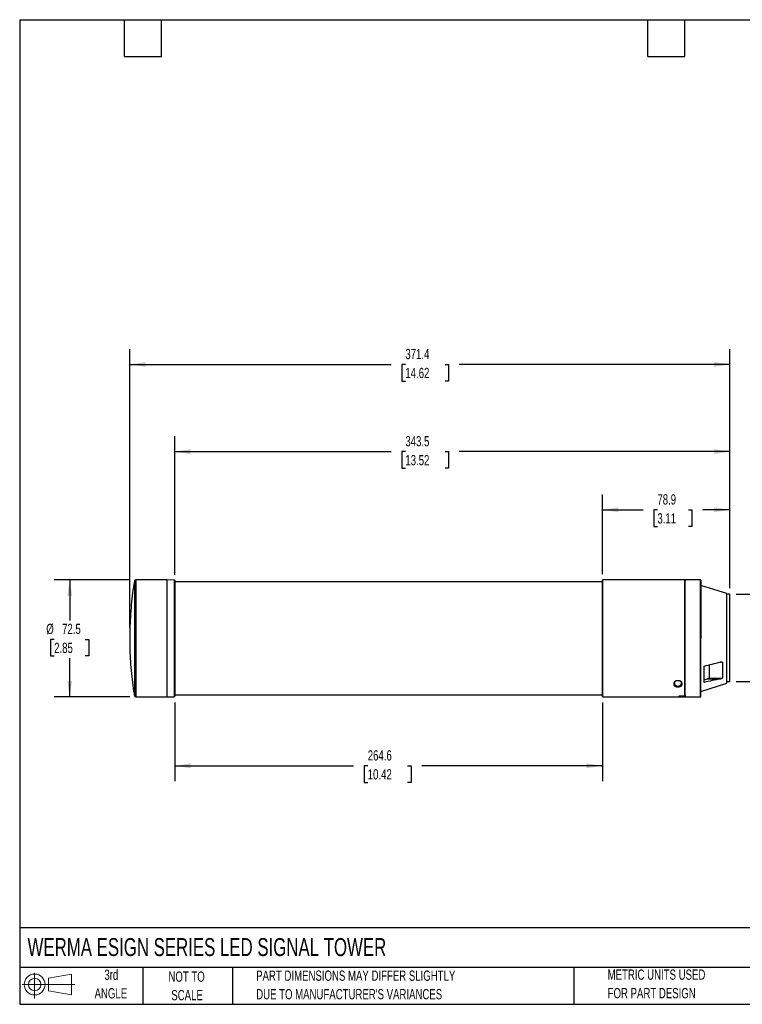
# Model space of a CAD drawing. Header units: millimetres. Extents: x 19 to 819, y 19 to 629.
# Tile 1 of 2: x 19 to 466, y 19 to 629. Entities that reach past the tile are written whole.
import ezdxf

# ---------------------------------------------------------------- set-up
doc = ezdxf.new("R2010")
doc.units = ezdxf.units.MM
doc.header["$LTSCALE"] = 3
doc.layers.add('DIMENSIONS', color=140, linetype='Continuous', lineweight=25)
doc.layers.add('TEXT', color=140, linetype='Continuous', lineweight=25)
doc.layers.add('SLD-DEFPOINTS', color=7, linetype='Continuous')
doc.styles.add('SLDTEXTSTYLE0', font='TXT', dxfattribs={"width": 0.7})
doc.dimstyles.new('SLDDIMSTYLE0', dxfattribs={"dimtxt": 6.474023, "dimasz": 9.906, "dimexe": 0, "dimexo": 0.0625, "dimgap": 1.618506, "dimtad": 0, "dimtih": 1, "dimtoh": 1, "dimrnd": 1e-09, "dimzin": 12, "dimdsep": 46, "dimtxsty": 'SLDTEXTSTYLE0', "dimsah": 1, "dimcen": 0.09, "dimadec": 0, "dimazin": 3, "dimtfac": 1, "dimtofl": 0, "dimtmove": 0, "dimatfit": 3, "dimfxl": 0, "dimfrac": 2, "dimtolj": 1, "dimtzin": 12, "dimarcsym": 0})
doc.dimstyles.new('SLDDIMSTYLE1', dxfattribs={"dimtxt": 6.474023, "dimasz": 9.906, "dimexe": 0, "dimexo": 0.0625, "dimgap": 1.618506, "dimtad": 0, "dimtih": 1, "dimtoh": 1, "dimrnd": 1e-09, "dimzin": 4, "dimdsep": 46, "dimtxsty": 'SLDTEXTSTYLE0', "dimsah": 1, "dimcen": 0.09, "dimadec": 0, "dimazin": 1, "dimtfac": 1, "dimtmove": 0, "dimatfit": 0, "dimfxl": 0, "dimfrac": 2, "dimtolj": 1, "dimtzin": 12, "dimarcsym": 0})

# ---------------------------------------------------------------- blocks, each defined once
blk = doc.blocks.new('Block11')
at = {"color": 7, "linetype": 'Continuous', "lineweight": 18}
for p, q in [((7.77, 15.93), (7.77, 0)), ((16.44, 12.5), (30.53, 15.1)), ((16.44, 4.79), (16.44, 12.5)), ((30.53, 15.1), (30.53, 2.19)), ((0, 8.65), (32.62, 8.65)), ((16.44, 4.79), (30.53, 2.19))]:
    blk.add_line(p, q, dxfattribs=at)
for radius in [6.45, 3.86]:
    blk.add_circle((7.77, 8.65), radius, dxfattribs=at)
blk = doc.blocks.new('Block12')
at = {"layer": 'SLD-DEFPOINTS'}
blk.add_blockref('Block11', (0, 0), dxfattribs=at)
blk = doc.blocks.new('_D')
at = {"layer": 'DIMENSIONS'}
for p, q in [((87.15, 281.84), (40.46, 281.84)), ((49.98, 281.84), (49.98, 256.74)), ((40.36, 245.01), (38.19, 245.01)), ((38.19, 245.01), (38.19, 234.72)), ((59.6, 245.01), (61.78, 245.01)), ((61.78, 245.01), (61.78, 234.72)), ((38.19, 234.72), (40.36, 234.72)), ((49.98, 209.34), (49.98, 233.27)), ((61.78, 234.72), (59.6, 234.72)), ((87.15, 209.34), (40.46, 209.34))]:
    blk.add_line(p, q, dxfattribs=at)
for points in [[(49.98, 281.84), (48.46, 271.94), (51.51, 271.94)], [(49.98, 209.34), (51.51, 219.25), (48.46, 219.25)]]:
    blk.add_solid(points, dxfattribs=at)
at = {"layer": 'DIMENSIONS', "char_height": 6.35, "attachment_point": 1, "style": 'SLDTEXTSTYLE0'}
for s, insert in [('%%c', (35.48, 254.64)), ('72.5', (45.25, 254.64)), ('2.85', (40.36, 242.9))]:
    blk.add_mtext(s, dxfattribs=dict(at, insert=insert))
blk = doc.blocks.new('_D_1')
at = {"layer": 'DIMENSIONS'}
for p, q in [((492.58, 272.95), (492.58, 292)), ((462.31, 272.95), (502.1, 272.95)), ((482.96, 247.54), (480.79, 247.54)), ((480.79, 247.54), (480.79, 237.25)), ((502.2, 247.54), (504.37, 247.54)), ((504.37, 247.54), (504.37, 237.25)), ((480.79, 237.25), (482.96, 237.25)), ((504.37, 237.25), (502.2, 237.25)), ((462.31, 218.95), (502.1, 218.95)), ((492.58, 218.95), (492.58, 199.9))]:
    blk.add_line(p, q, dxfattribs=at)
for points in [[(492.58, 272.95), (494.1, 282.85), (491.05, 282.85)], [(492.58, 218.95), (491.05, 209.04), (494.1, 209.04)]]:
    blk.add_solid(points, dxfattribs=at)
at = {"layer": 'DIMENSIONS', "char_height": 6.35, "attachment_point": 1, "style": 'SLDTEXTSTYLE0'}
for s, insert in [('%%c', (478.07, 257.17)), ('54.0', (487.85, 257.17)), ('2.13', (482.96, 245.44))]:
    blk.add_mtext(s, dxfattribs=dict(at, insert=insert))
blk = doc.blocks.new('_D_2')
at = {"layer": 'DIMENSIONS'}
for p, q in [((379.6, 285.35), (379.6, 334.73)), ((458.5, 276.76), (458.5, 334.73)), ((379.6, 325.21), (404.8, 325.21)), ((413.57, 325.21), (411.4, 325.21)), ((411.4, 325.21), (411.4, 314.92)), ((432.81, 325.21), (434.99, 325.21)), ((434.99, 325.21), (434.99, 314.92)), ((458.5, 325.21), (441.58, 325.21)), ((411.4, 314.92), (413.57, 314.92)), ((434.99, 314.92), (432.81, 314.92))]:
    blk.add_line(p, q, dxfattribs=at)
for points in [[(379.6, 325.21), (389.51, 323.68), (389.51, 326.73)], [(458.5, 325.21), (448.6, 326.73), (448.6, 323.68)]]:
    blk.add_solid(points, dxfattribs=at)
at = {"layer": 'DIMENSIONS', "char_height": 6.35, "attachment_point": 1, "style": 'SLDTEXTSTYLE0'}
for s, insert in [('78.9', (413.57, 334.84)), ('3.11', (413.57, 323.1))]:
    blk.add_mtext(s, dxfattribs=dict(at, insert=insert))
blk = doc.blocks.new('_D_3')
at = {"layer": 'DIMENSIONS'}
for p, q in [((115, 285), (115, 370.73)), ((458.5, 276.76), (458.5, 370.73)), ((115, 361.21), (248.87, 361.21)), ((257.64, 361.21), (255.46, 361.21)), ((255.46, 361.21), (255.46, 350.92)), ((282.26, 361.21), (284.43, 361.21)), ((284.43, 361.21), (284.43, 350.92)), ((458.5, 361.21), (291.03, 361.21)), ((255.46, 350.92), (257.64, 350.92)), ((284.43, 350.92), (282.26, 350.92))]:
    blk.add_line(p, q, dxfattribs=at)
for points in [[(115, 361.21), (124.91, 359.68), (124.91, 362.73)], [(458.5, 361.21), (448.6, 362.73), (448.6, 359.68)]]:
    blk.add_solid(points, dxfattribs=at)
at = {"layer": 'DIMENSIONS', "char_height": 6.35, "attachment_point": 1, "style": 'SLDTEXTSTYLE0'}
for s, insert in [('343.5', (257.64, 370.84)), ('13.52', (257.64, 359.1))]:
    blk.add_mtext(s, dxfattribs=dict(at, insert=insert))
blk = doc.blocks.new('_D_4')
at = {"layer": 'DIMENSIONS'}
for p, q in [((87.12, 252.09), (87.12, 424.73)), ((458.5, 276.76), (458.5, 424.73)), ((87.12, 415.21), (248.87, 415.21)), ((257.64, 415.21), (255.46, 415.21)), ((255.46, 415.21), (255.46, 404.92)), ((282.26, 415.21), (284.43, 415.21)), ((284.43, 415.21), (284.43, 404.92)), ((458.5, 415.21), (291.03, 415.21)), ((255.46, 404.92), (257.64, 404.92)), ((284.43, 404.92), (282.26, 404.92))]:
    blk.add_line(p, q, dxfattribs=at)
for points in [[(87.12, 415.21), (97.03, 413.68), (97.03, 416.73)], [(458.5, 415.21), (448.6, 416.73), (448.6, 413.68)]]:
    blk.add_solid(points, dxfattribs=at)
at = {"layer": 'DIMENSIONS', "char_height": 6.35, "attachment_point": 1, "style": 'SLDTEXTSTYLE0'}
for s, insert in [('371.4', (257.64, 424.84)), ('14.62', (257.64, 413.1))]:
    blk.add_mtext(s, dxfattribs=dict(at, insert=insert))
blk = doc.blocks.new('_D_5')
at = {"layer": 'DIMENSIONS'}
for p, q in [((115, 206), (115, 157.19)), ((379.6, 205.83), (379.6, 157.19)), ((115, 166.71), (225.6, 166.71)), ((234.37, 166.71), (232.2, 166.71)), ((232.2, 166.71), (232.2, 156.42)), ((258.99, 166.71), (261.17, 166.71)), ((261.17, 166.71), (261.17, 156.42)), ((379.6, 166.71), (267.76, 166.71)), ((232.2, 156.42), (234.37, 156.42)), ((261.17, 156.42), (258.99, 156.42))]:
    blk.add_line(p, q, dxfattribs=at)
for points in [[(115, 166.71), (124.91, 165.19), (124.91, 168.24)], [(379.6, 166.71), (369.7, 168.24), (369.7, 165.19)]]:
    blk.add_solid(points, dxfattribs=at)
at = {"layer": 'DIMENSIONS', "char_height": 6.35, "attachment_point": 1, "style": 'SLDTEXTSTYLE0'}
for s, insert in [('264.6', (234.37, 176.35)), ('10.42', (234.37, 164.61))]:
    blk.add_mtext(s, dxfattribs=dict(at, insert=insert))

msp = doc.modelspace()

# ---------------------------------------------------------------- linework, layer by layer
for p, q in [((89.972, 281.003), (89.972, 215.081)), ((110.003, 281.842), (90.959, 281.842)), ((90.959, 281.842), (90.959, 209.342)), ((114.714, 281.678), (110.003, 281.842)), ((110.003, 281.842), (110.003, 245.592)), ((114.714, 281.678), (114.714, 209.507)), ((115.003, 281.378), (115.003, 209.807)), ((379.603, 280.592), (115.003, 280.592)), ((430.603, 281.842), (379.903, 281.842)), ((379.903, 209.342), (379.903, 281.842)), ((430.603, 210.021), (430.603, 281.842)), ((430.824, 281.438), (430.603, 281.432)), ((430.827, 281.734), (430.823, 281.325)), ((440.203, 281.842), (430.828, 281.842)), ((440.203, 209.342), (440.203, 281.842)), ((456.503, 273.342), (440.503, 278.387)), ((456.503, 245.592), (456.503, 273.342)), ((458.503, 272.946), (456.503, 272.946)), ((458.503, 245.946), (458.503, 272.946)), ((110.003, 245.592), (110.003, 209.342)), ((456.503, 217.842), (456.503, 245.592)), ((458.503, 218.946), (458.503, 245.946)), ((442.503, 218.351), (442.503, 228.491)), ((445.528, 229.136), (445.528, 221.065)), ((453.763, 230.832), (452.287, 230.811)), ((453.763, 230.832), (453.763, 221.079)), ((442.503, 219.901), (444.674, 220.595)), ((444.674, 220.595), (452.544, 220.608)), ((445.528, 221.065), (453.763, 221.079)), ((89.972, 215.081), (89.972, 210.181)), ((424.003, 218.063), (424.303, 218.291)), ((424.003, 218.041), (424.303, 218.269)), ((424.003, 218.041), (424.003, 218.063)), ((424.003, 216.823), (424.003, 218.041)), ((424.303, 217.061), (424.003, 216.823)), ((424.003, 216.779), (424.304, 217.018)), ((424.003, 216.779), (424.003, 216.823)), ((424.303, 217.061), (424.303, 218.269)), ((428.603, 216.779), (428.302, 217.018)), ((428.603, 218.063), (428.303, 218.291)), ((428.603, 218.041), (428.303, 218.269)), ((428.303, 218.269), (428.303, 217.061)), ((428.603, 216.823), (428.303, 217.061)), ((428.603, 218.063), (428.603, 218.041)), ((428.603, 218.041), (428.603, 216.823)), ((428.603, 216.823), (428.603, 216.779)), ((440.503, 212.798), (456.503, 217.842)), ((456.503, 218.946), (458.503, 218.946)), ((90.959, 209.342), (110.003, 209.342)), ((110.003, 209.342), (114.714, 209.507)), ((115.003, 210.592), (379.603, 210.592)), ((379.903, 209.342), (430.603, 209.342)), ((427.103, 210.021), (430.603, 210.021)), ((427.103, 210.021), (427.103, 209.756)), ((427.103, 209.756), (430.603, 209.756)), ((427.103, 209.548), (427.103, 209.756)), ((430.603, 209.548), (427.103, 209.548)), ((430.603, 210.021), (430.603, 209.756)), ((430.603, 209.548), (430.603, 209.756)), ((430.603, 209.752), (430.859, 209.746)), ((430.603, 209.342), (430.603, 209.548)), ((430.828, 210.268), (430.833, 209.91)), ((430.839, 209.342), (440.203, 209.342))]:
    msp.add_line(p, q)
for centre, radius, start, end in [((90.959, 280.842), 1, 90, 170.737441), ((114.703, 281.378), 0.3, 0, 88), ((379.903, 281.542), 0.3, 90, 180), ((440.203, 281.542), 0.3, 0, 90), ((90.959, 210.342), 1, 189.262559, 270), ((114.703, 209.807), 0.3, 272, 0), ((379.903, 209.642), 0.3, 180, 270), ((440.203, 209.642), 0.3, 270, 0)]:
    msp.add_arc(centre, radius, start, end)
for points, knots in [([(89.981, 280.923), (89.881, 280.347), (89.356, 277.346), (88.652, 271.881), (87.872, 264.536), (87.381, 257.164), (87.139, 251.737), (87.139, 248.769), (87.14, 248.265)], [0, 0, 0, 0, 0.0534954, 0.2784912, 0.5035564, 0.7286891, 0.9538883, 1, 1, 1, 1]), ([(379.603, 209.642), (379.603, 209.643), (379.603, 209.645), (379.603, 209.657), (379.603, 209.701), (379.603, 209.846), (379.603, 210.22), (379.603, 210.777), (379.603, 211.79), (379.603, 213.556), (379.603, 216.45), (379.603, 220.07), (379.603, 224.3), (379.603, 228.98), (379.603, 233.927), (379.603, 238.956), (379.603, 243.939), (379.603, 248.904), (379.603, 253.903), (379.603, 258.925), (379.603, 263.804), (379.603, 268.354), (379.603, 272.396), (379.603, 275.785), (379.603, 277.991), (379.603, 279.359), (379.603, 280.176), (379.603, 280.802), (379.603, 281.15), (379.603, 281.334), (379.603, 281.427), (379.603, 281.493), (379.603, 281.535), (379.603, 281.54), (379.603, 281.542)], [0, 0, 0, 0, 0.0047616, 0.0095261, 0.0142945, 0.0363274, 0.0583649, 0.0813855, 0.1044108, 0.1520248, 0.2007675, 0.2500946, 0.2994217, 0.3481643, 0.3957784, 0.4417941, 0.4858381, 0.5286692, 0.5734054, 0.6200005, 0.6680472, 0.7170479, 0.7664408, 0.8156368, 0.8640607, 0.8876391, 0.9112221, 0.9339317, 0.9566459, 0.9653224, 0.9739896, 0.982654, 0.991322, 1, 1, 1, 1]), ([(430.85, 254.87), (430.843, 256.774), (430.84, 258.618), (430.837, 260.85), (430.836, 261.292), (430.835, 262.17), (430.834, 262.606), (430.833, 263.894), (430.832, 264.728), (430.83, 267.156), (430.829, 268.678), (430.827, 270.813), (430.827, 271.502), (430.826, 272.824), (430.826, 273.45), (430.825, 275.229), (430.825, 276.282), (430.824, 277.661), (430.824, 278.087), (430.824, 278.871), (430.824, 279.224), (430.824, 280.164), (430.824, 280.637), (430.824, 281.115), (430.824, 281.235), (430.824, 281.397), (430.824, 281.438), (430.824, 281.438)], [0, 0, 0, 0, 0.125, 0.125, 0.15625, 0.15625, 0.1875, 0.1875, 0.25, 0.25, 0.375, 0.375, 0.4375, 0.4375, 0.5, 0.5, 0.625, 0.625, 0.6875, 0.6875, 0.75, 0.75, 0.875, 0.875, 0.9375, 0.9375, 1, 1, 1, 1]), ([(430.859, 254.975), (430.855, 256.289), (430.844, 259.524), (430.837, 264.418), (430.832, 269.367), (430.83, 273.678), (430.828, 277.165), (430.827, 279.754), (430.827, 281.366), (430.828, 281.621), (430.828, 281.734)], [0, 0, 0, 0, 0.0899633, 0.2215386, 0.3569296, 0.4885054, 0.623897, 0.7554739, 0.8908667, 1, 1, 1, 1]), ([(440.503, 245.592), (440.503, 258.434), (440.503, 270.305), (440.503, 283.147), (440.503, 283.147), (440.503, 270.305), (440.503, 258.434), (440.503, 245.592)], [0, 0, 0, 0, 0.3333333, 0.3333333, 0.6666667, 0.6666667, 1, 1, 1, 1]), ([(430.833, 209.821), (430.832, 209.855), (430.829, 209.932), (430.826, 211.26), (430.825, 213.555), (430.824, 216.764), (430.824, 220.816), (430.824, 225.534), (430.825, 230.866), (430.827, 236.566), (430.83, 242.576), (430.835, 247.675), (430.841, 251.796), (430.847, 253.843), (430.85, 254.87)], [0, 0, 0, 0, 0.0741321, 0.1674907, 0.2582174, 0.3515754, 0.442299, 0.5356536, 0.6263766, 0.7197305, 0.8104543, 0.9038088, 0.9517177, 1, 1, 1, 1]), ([(430.839, 209.391), (430.839, 209.375), (430.835, 209.21), (430.833, 209.873), (430.829, 211.45), (430.828, 214.079), (430.827, 217.603), (430.827, 221.894), (430.828, 226.896), (430.829, 231.564), (430.831, 235.605), (430.833, 238.848), (430.835, 242.186), (430.839, 245.83), (430.844, 249.728), (430.851, 252.854), (430.858, 254.588), (430.859, 254.975)], [0, 0, 0, 0, 0.0098468, 0.1031846, 0.1938923, 0.2872306, 0.3779391, 0.4712781, 0.5619866, 0.6553257, 0.7048962, 0.7544667, 0.805772, 0.8570774, 0.9190976, 0.9819361, 1, 1, 1, 1]), ([(87.12, 248.265), (87.12, 248.27), (87.12, 248.319), (87.12, 248.12), (87.12, 247.682), (87.12, 247.196), (87.12, 246.956)], [0, 0, 0, 0, 0.0362219, 0.3609074, 0.685593, 1, 1, 1, 1]), ([(87.12, 246.956), (87.12, 246.681), (87.12, 246.13), (87.12, 245.202), (87.12, 244.329), (87.12, 243.677), (87.12, 243.201), (87.12, 242.925), (87.12, 242.938), (87.12, 242.942)], [0, 0, 0, 0, 0.1603863, 0.3207726, 0.4811589, 0.6415452, 0.7470466, 0.9074329, 1, 1, 1, 1]), ([(440.503, 209.642), (440.503, 209.642), (440.503, 213.43), (440.503, 226.914), (440.503, 236.058), (440.503, 245.592)], [0, 0, 0, 0, 0.5, 0.5, 1, 1, 1, 1]), ([(87.128, 242.942), (87.127, 242.757), (87.118, 240.107), (87.335, 234.993), (87.79, 227.61), (88.537, 220.249), (89.271, 214.44), (89.843, 211.102), (89.999, 210.196)], [0, 0, 0, 0, 0.016908, 0.2416205, 0.4663987, 0.6912433, 0.9161557, 1, 1, 1, 1]), ([(453.763, 230.832), (453.763, 230.857), (453.747, 230.877), (453.709, 230.907), (453.686, 230.918), (453.615, 230.944), (453.564, 230.953), (453.408, 230.973), (453.301, 230.973), (452.979, 230.956), (452.761, 230.924), (452.544, 230.872)], [0, 0, 0, 0, 0.0625, 0.0625, 0.125, 0.125, 0.25, 0.25, 0.5, 0.5, 1, 1, 1, 1]), ([(424.003, 218.063), (424.003, 218.162), (424.018, 218.26), (424.075, 218.454), (424.119, 218.551), (424.235, 218.738), (424.306, 218.827), (424.471, 218.997), (424.568, 219.079), (424.78, 219.225), (424.896, 219.29), (425.148, 219.405), (425.283, 219.454), (425.561, 219.534), (425.706, 219.566), (426.003, 219.608), (426.152, 219.618), (426.452, 219.618), (426.604, 219.607), (426.9, 219.566), (427.044, 219.536), (427.322, 219.456), (427.456, 219.406), (427.706, 219.291), (427.823, 219.226), (428.037, 219.079), (428.132, 218.998), (428.299, 218.829), (428.371, 218.739), (428.487, 218.552), (428.529, 218.456), (428.588, 218.261), (428.603, 218.162), (428.603, 218.063)], [0, 0, 0, 0, 0.0625, 0.0625, 0.125, 0.125, 0.1875, 0.1875, 0.25, 0.25, 0.3125, 0.3125, 0.375, 0.375, 0.4375, 0.4375, 0.5, 0.5, 0.5625, 0.5625, 0.625, 0.625, 0.6875, 0.6875, 0.75, 0.75, 0.8125, 0.8125, 0.875, 0.875, 0.9375, 0.9375, 1, 1, 1, 1]), ([(424.303, 218.291), (424.329, 218.439), (424.381, 218.736), (424.739, 219.135), (425.25, 219.446), (425.679, 219.537), (425.891, 219.583)], [0, 0, 0, 0, 0.2521434, 0.5044, 0.7544428, 1, 1, 1, 1]), ([(426.573, 219.601), (426.792, 219.565), (427.23, 219.493), (427.776, 219.206), (428.158, 218.827), (428.29, 218.501), (428.301, 218.323), (428.303, 218.291)], [0, 0, 0, 0, 0.2360886, 0.4730157, 0.7100215, 0.947286, 1, 1, 1, 1]), ([(444.674, 220.595), (444.833, 220.645), (444.99, 220.708), (445.225, 220.822), (445.303, 220.863), (445.411, 220.934), (445.445, 220.959), (445.504, 221.012), (445.528, 221.042), (445.528, 221.065)], [0, 0, 0, 0, 0.5, 0.5, 0.75, 0.75, 0.875, 0.875, 1, 1, 1, 1]), ([(452.544, 220.608), (452.761, 220.657), (452.979, 220.718), (453.302, 220.826), (453.408, 220.865), (453.563, 220.933), (453.615, 220.958), (453.686, 221), (453.709, 221.014), (453.747, 221.046), (453.763, 221.064), (453.763, 221.079)], [0, 0, 0, 0, 0.5, 0.5, 0.75, 0.75, 0.875, 0.875, 0.9375, 0.9375, 1, 1, 1, 1]), ([(428.603, 216.779), (428.603, 216.686), (428.588, 216.595), (428.531, 216.418), (428.488, 216.33), (428.375, 216.164), (428.305, 216.086), (428.14, 215.94), (428.044, 215.87), (427.833, 215.746), (427.717, 215.691), (427.466, 215.595), (427.332, 215.553), (426.915, 215.452), (426.61, 215.418), (426.156, 215.418), (426.002, 215.426), (425.704, 215.46), (425.559, 215.485), (425.279, 215.551), (425.144, 215.593), (424.894, 215.689), (424.777, 215.744), (424.563, 215.869), (424.468, 215.937), (424.303, 216.084), (424.233, 216.164), (424.119, 216.33), (424.075, 216.415), (424.018, 216.593), (424.003, 216.686), (424.003, 216.779)], [0, 0, 0, 0, 0.0625, 0.0625, 0.125, 0.125, 0.1875, 0.1875, 0.25, 0.25, 0.3125, 0.3125, 0.375, 0.375, 0.5, 0.5, 0.5625, 0.5625, 0.625, 0.625, 0.6875, 0.6875, 0.75, 0.75, 0.8125, 0.8125, 0.875, 0.875, 0.9375, 0.9375, 1, 1, 1, 1]), ([(424.303, 218.269), (424.303, 218.271), (424.303, 218.272), (424.303, 218.274), (424.303, 218.276), (424.303, 218.278), (424.303, 218.28), (424.303, 218.283), (424.303, 218.287), (424.303, 218.291)], [0, 0, 0, 0, 0.000008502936, 0.000008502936, 0.000008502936, 0.000017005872, 0.000017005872, 0.000017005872, 0.000033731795, 0.000033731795, 0.000033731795, 0.000033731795]), ([(424.303, 217.315), (424.303, 217.233), (424.316, 217.153), (424.365, 216.997), (424.402, 216.919), (424.5, 216.771), (424.561, 216.701), (424.703, 216.568), (424.786, 216.505), (424.969, 216.391), (425.069, 216.34), (425.287, 216.249), (425.404, 216.209), (425.767, 216.112), (426.032, 216.075), (426.428, 216.065), (426.561, 216.069), (426.822, 216.092), (426.948, 216.111), (427.192, 216.164), (427.31, 216.198), (427.528, 216.278), (427.63, 216.324), (427.816, 216.43), (427.899, 216.489), (428.043, 216.615), (428.105, 216.684), (428.203, 216.827), (428.24, 216.902), (428.29, 217.057), (428.303, 217.138), (428.303, 217.219)], [0, 0, 0, 0, 0.0625, 0.0625, 0.125, 0.125, 0.1875, 0.1875, 0.25, 0.25, 0.3125, 0.3125, 0.375, 0.375, 0.5, 0.5, 0.5625, 0.5625, 0.625, 0.625, 0.6875, 0.6875, 0.75, 0.75, 0.8125, 0.8125, 0.875, 0.875, 0.9375, 0.9375, 1, 1, 1, 1]), ([(424.304, 217.018), (424.304, 217.021), (424.304, 217.025), (424.304, 217.028), (424.304, 217.032), (424.304, 217.036), (424.303, 217.039), (424.303, 217.046), (424.303, 217.054), (424.303, 217.061)], [0, 0, 0, 0, 0.000017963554, 0.000017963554, 0.000017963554, 0.000035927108, 0.000035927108, 0.000035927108, 0.000071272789, 0.000071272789, 0.000071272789, 0.000071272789]), ([(428.302, 217.018), (428.298, 216.938), (428.281, 216.861), (428.225, 216.71), (428.185, 216.636), (428.083, 216.495), (428.021, 216.428), (427.877, 216.303), (427.793, 216.244), (427.609, 216.139), (427.51, 216.091), (427.295, 216.008), (427.179, 215.973), (426.821, 215.89), (426.561, 215.86), (426.045, 215.861), (425.785, 215.889), (425.427, 215.974), (425.311, 216.009), (425.096, 216.091), (424.996, 216.139), (424.813, 216.245), (424.729, 216.304), (424.585, 216.429), (424.523, 216.495), (424.369, 216.708), (424.313, 216.859), (424.304, 217.018)], [0, 0, 0, 0, 0.0625, 0.0625, 0.125, 0.125, 0.1875, 0.1875, 0.25, 0.25, 0.3125, 0.3125, 0.375, 0.375, 0.5, 0.5, 0.625, 0.625, 0.6875, 0.6875, 0.75, 0.75, 0.8125, 0.8125, 0.875, 0.875, 1, 1, 1, 1]), ([(428.303, 217.061), (428.303, 217.057), (428.303, 217.054), (428.303, 217.05), (428.303, 217.046), (428.303, 217.043), (428.303, 217.039), (428.303, 217.032), (428.302, 217.025), (428.302, 217.018)], [0, 0, 0, 0, 0.000017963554, 0.000017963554, 0.000017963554, 0.000035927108, 0.000035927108, 0.000035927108, 0.000071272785, 0.000071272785, 0.000071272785, 0.000071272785])]:
    msp.add_open_spline(points, degree=3, knots=knots)
for points in [[(430.85, 254.87), (430.853, 254.905), (430.856, 254.94), (430.859, 254.975)], [(442.503, 228.491), (445.851, 229.282), (449.198, 230.076), (452.544, 230.872)], [(452.544, 220.608), (449.198, 219.853), (445.851, 219.101), (442.503, 218.351)], [(428.303, 218.291), (428.303, 218.283), (428.303, 218.276), (428.303, 218.269)]]:
    msp.add_open_spline(points, degree=3)
at = {"layer": 'TEXT'}
for p, q in [((19.05, 628.65), (819.15, 628.65)), ((19.05, 628.65), (19.05, 19.05)), ((83.82, 605.79), (83.82, 628.65)), ((106.68, 605.79), (106.68, 628.65)), ((407.67, 605.79), (407.67, 628.65)), ((430.53, 605.79), (430.53, 628.65)), ((83.82, 605.79), (106.68, 605.79)), ((407.67, 605.79), (430.53, 605.79)), ((819.15, 66.378), (19.05, 66.378)), ((819.15, 41.91), (19.05, 41.91)), ((95.25, 41.91), (95.25, 19.05)), ((150.635, 41.91), (150.635, 19.05)), ((361.939, 41.91), (361.939, 19.05)), ((19.05, 19.05), (819.15, 19.05))]:
    msp.add_line(p, q, dxfattribs=at)

# ---------------------------------------------------------------- block references
at = {"layer": 'SLD-DEFPOINTS'}
msp.add_blockref('Block12', (20.514, 22.662), dxfattribs=at)

# ---------------------------------------------------------------- texts
at = {"layer": 'TEXT', "style": 'SLDTEXTSTYLE0'}
for s, insert, char_height, attachment_point in [('WERMA ESIGN SERIES LED SIGNAL TOWER', (23.897, 60.044), 11.1125, 1), ('3rd', (75.74, 40.502), 6.35, 2), ('NOT TO', (122.305, 39.378), 6.35, 2), ('PART DIMENSIONS MAY DIFFER SLIGHTLY', (165.358, 39.963), 6.35, 1), ('METRIC UNITS USED', (382.813, 40.608), 6.35, 1), ('ANGLE', (75.447, 29.035), 6.35, 2), ('SCALE', (122.594, 27.911), 6.35, 2), ("DUE TO MANUFACTURER'S VARIANCES", (165.358, 28.496), 6.35, 1), ('FOR PART DESIGN', (382.813, 29.142), 6.35, 1)]:
    msp.add_mtext(s, dxfattribs=dict(at, insert=insert, char_height=char_height, attachment_point=attachment_point))

# ---------------------------------------------------------------- dimensions: what is measured, and where the dimension line sits
at = {"layer": 'DIMENSIONS'}
for base, p1, p2, picture, middle in [((87.12, 415.208), (458.503, 272.946), (87.12, 248.28), '_D_4', (269.949, 415.208)), ((115.003, 361.208), (458.503, 272.946), (115.003, 281.195), '_D_3', (269.949, 361.208)), ((379.603, 325.208), (458.503, 272.946), (379.603, 281.542), '_D_2', (423.193, 325.208)), ((115.003, 166.713), (379.603, 209.642), (115.003, 209.807), '_D_5', (246.681, 166.713))]:
    dim = msp.add_linear_dim(base=base, p1=p1, p2=p2, dimstyle='SLDDIMSTYLE0', dxfattribs=at)
    dim.commit()
    dim.dimension.update_dxf_attribs({"geometry": picture, "text_midpoint": middle, "dimtype": 160})
for base, p1, p2, dimstyle, picture, middle in [((492.578, 218.946), (458.503, 272.946), (458.503, 218.946), 'SLDDIMSTYLE1', '_D_1', (492.578, 247.54)), ((49.984, 281.842), (90.959, 209.342), (90.959, 281.842), 'SLDDIMSTYLE0', '_D', (49.984, 245.006))]:
    dim = msp.add_linear_dim(base=base, p1=p1, p2=p2, angle=90, text='%%c<>', dimstyle=dimstyle, dxfattribs=at)
    dim.commit()
    dim.dimension.update_dxf_attribs({"geometry": picture, "text_midpoint": middle, "dimtype": 160})

doc.saveas('drawing.dxf')
